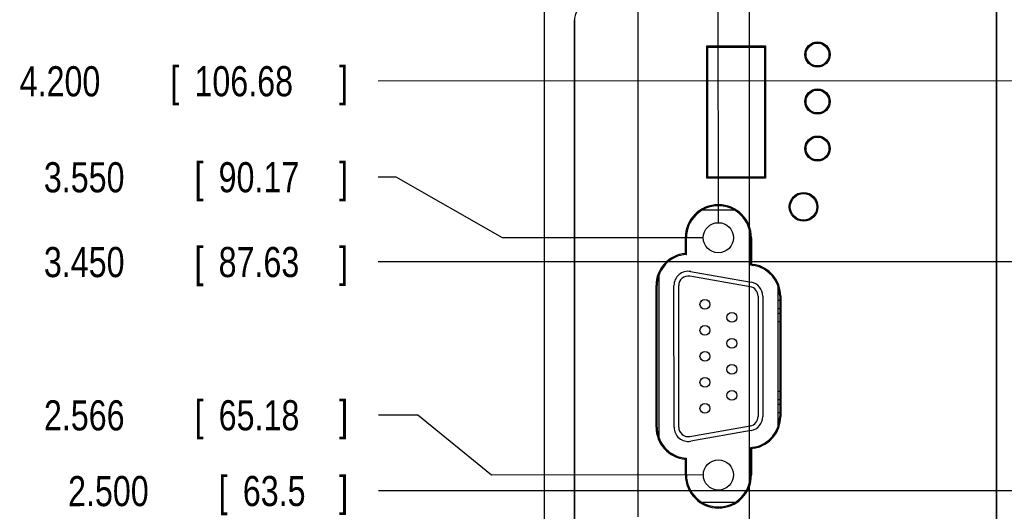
# Model space of a CAD drawing. Header units: inches. Extents: x 0 to 34, y 0 to 22.
# Tile 17 of 29: x 10.7 to 14.8, y 16.9 to 19. Entities that reach past the tile are written whole.
import ezdxf

# ---------------------------------------------------------------- set-up
doc = ezdxf.new("R2010")
doc.units = ezdxf.units.IN
doc.header["$LTSCALE"] = 1.87
doc.header["$MEASUREMENT"] = 0
doc.layers.get('0').update_dxf_attribs({"linetype": 'CONTINUOUS'})
doc.layers.add('DIMENSIONS', color=7, linetype='CONTINUOUS')
doc.styles.get("Standard").update_dxf_attribs({"font": 'txt', "width": 0.8})
doc.dimstyles.new('DIMSTYLE_1', dxfattribs={"dimtxt": 0.125, "dimasz": 0.18, "dimexe": 0.18, "dimexo": 0.0625, "dimgap": 0.09, "dimtad": 0, "dimtih": 1, "dimtoh": 1, "dimdec": 3, "dimzin": 4, "dimdsep": 46, "dimtxsty": 'STANDARD', "dimblk": '_FILLED', "dimblk1": '_FILLED', "dimblk2": '_FILLED', "dimcen": 0.09, "dimadec": 0, "dimazin": 0, "dimtp": 0.01, "dimtm": 0.01, "dimtfac": 1, "dimtdec": 3, "dimtofl": 0, "dimtmove": 0, "dimatfit": 3, "dimldrblk": '_FILLED', "dimfxl": 1, "dimtolj": 1, "dimtzin": 4, "dimarcsym": 0})

# ---------------------------------------------------------------- blocks, each defined once
blk = doc.blocks.new('*D6')
at = {"layer": 'DIMENSIONS', "color": 2, "linetype": 'CONTINUOUS'}
for p, q in [((18.2432, 18.6453), (18.2448, 14.2997)), ((18.2448, 14.2997), (18.043, 14.0456)), ((18.043, 14.0456), (18.0431, 13.8167))]:
    blk.add_line(p, q, dxfattribs=at)
at = {"layer": 'DIMENSIONS', "color": 2, "linetype": 'CONTINUOUS', "width": 0.8}
for s, p in [(']', (18.1057, 13.6542)), ('135.64', (18.1059, 13.0542)), ('[', (18.1059, 12.9542)), ('5.340', (18.1062, 12.3292))]:
    blk.add_text(s, height=0.125, rotation=90.0208, dxfattribs=at).set_placement(p)
blk = doc.blocks.new('_FILLED')
at = {"color": 0, "linetype": 'BYBLOCK'}
blk.add_solid([(0, 0), (-1, 0.174), (-1, -0.174)], dxfattribs=at)
blk = doc.blocks.new('*D13')
at = {"layer": 'DIMENSIONS', "color": 2, "linetype": 'CONTINUOUS'}
blk.add_line((22.0832, 18.6467), (22.085, 13.8182), dxfattribs=at)
at = {"layer": 'DIMENSIONS', "color": 2, "linetype": 'CONTINUOUS', "width": 0.8}
for s, p in [(']', (22.1475, 13.6557)), ('233.17', (22.1478, 13.0557)), ('[', (22.1478, 12.9557)), ('9.180', (22.148, 12.3307))]:
    blk.add_text(s, height=0.125, rotation=90.0208, dxfattribs=at).set_placement(p)
blk = doc.blocks.new('*D18')
at = {"layer": 'DIMENSIONS', "color": 2, "linetype": 'CONTINUOUS'}
blk.add_line((16.296, 17.9571), (12.2142, 17.9556), dxfattribs=at)
at = {"layer": 'DIMENSIONS', "color": 2, "linetype": 'CONTINUOUS', "width": 0.8}
for s, p in [('3.450', (10.8267, 17.8926)), ('[', (11.4517, 17.8928)), ('87.63', (11.5517, 17.8928)), (']', (12.0517, 17.893))]:
    blk.add_text(s, height=0.125, rotation=0.0208, dxfattribs=at).set_placement(p)
blk = doc.blocks.new('*D19')
at = {"layer": 'DIMENSIONS', "color": 2, "linetype": 'CONTINUOUS'}
blk.add_line((18.1807, 18.7077), (12.2139, 18.7056), dxfattribs=at)
at = {"layer": 'DIMENSIONS', "color": 2, "linetype": 'CONTINUOUS', "width": 0.8}
for s, p in [('4.200', (10.7264, 18.6425)), ('[', (11.3514, 18.6428)), ('106.68', (11.4514, 18.6428)), (']', (12.0514, 18.643))]:
    blk.add_text(s, height=0.125, rotation=0.0208, dxfattribs=at).set_placement(p)
blk = doc.blocks.new('*D20')
at = {"layer": 'DIMENSIONS', "color": 2, "linetype": 'CONTINUOUS'}
blk.add_line((13.1345, 19.2659), (12.2137, 19.2656), dxfattribs=at)
at = {"layer": 'DIMENSIONS', "color": 2, "linetype": 'CONTINUOUS', "width": 0.8}
for s, p in [('4.760', (10.8262, 19.2026)), ('[', (11.4512, 19.2028)), ('120.9', (11.5512, 19.2028)), (']', (12.0512, 19.203))]:
    blk.add_text(s, height=0.125, rotation=0.0208, dxfattribs=at).set_placement(p)
blk = doc.blocks.new('*D21')
at = {"layer": 'DIMENSIONS', "color": 2, "linetype": 'CONTINUOUS'}
blk.add_line((19.1813, 17.0081), (12.2145, 17.0056), dxfattribs=at)
at = {"layer": 'DIMENSIONS', "color": 2, "linetype": 'CONTINUOUS', "width": 0.8}
for s, p in [('[', (11.5521, 16.9428)), (']', (12.0521, 16.943)), ('2.500', (10.9271, 16.9426)), ('63.5', (11.6521, 16.9429))]:
    blk.add_text(s, height=0.125, rotation=0.0208, dxfattribs=at).set_placement(p)
blk = doc.blocks.new('*D50')
at = {"layer": 'DIMENSIONS', "color": 2, "linetype": 'CONTINUOUS'}
for p, q in [((12.3787, 17.3199), (12.2144, 17.3198)), ((12.6834, 17.0718), (12.3787, 17.3199)), ((13.5627, 17.0721), (12.6834, 17.0718))]:
    blk.add_line(p, q, dxfattribs=at)
at = {"layer": 'DIMENSIONS', "color": 2, "linetype": 'CONTINUOUS', "width": 0.8}
for s, p in [('2.566', (10.8269, 17.2568)), ('[', (11.4519, 17.2571)), ('65.18', (11.5519, 17.2571)), (']', (12.0519, 17.2573))]:
    blk.add_text(s, height=0.125, rotation=0.0208, dxfattribs=at).set_placement(p)
blk = doc.blocks.new('*D51')
at = {"layer": 'DIMENSIONS', "color": 2, "linetype": 'CONTINUOUS'}
for p, q in [((12.2878, 18.3074), (12.2141, 18.3074)), ((12.7288, 18.0557), (12.2878, 18.3074)), ((13.5624, 18.056), (12.7288, 18.0557))]:
    blk.add_line(p, q, dxfattribs=at)
at = {"layer": 'DIMENSIONS', "color": 2, "linetype": 'CONTINUOUS', "width": 0.8}
for s, p in [('3.550', (10.8266, 18.2444)), ('[', (11.4516, 18.2446)), ('90.17', (11.5516, 18.2446)), (']', (12.0516, 18.2448))]:
    blk.add_text(s, height=0.125, rotation=0.0208, dxfattribs=at).set_placement(p)
blk = doc.blocks.new('*D52')
at = {"layer": 'DIMENSIONS', "color": 2, "linetype": 'CONTINUOUS'}
blk.add_line((13.2924, 16.8979), (13.2912, 20.197), dxfattribs=at)
at = {"layer": 'DIMENSIONS', "color": 2, "linetype": 'CONTINUOUS', "width": 0.8}
for s, p in [(']', (13.3533, 21.2845)), ('9.87', (13.3535, 20.8845)), ('[', (13.3535, 20.7845)), ('.389', (13.3537, 20.2595))]:
    blk.add_text(s, height=0.125, rotation=90.0208, dxfattribs=at).set_placement(p)
blk = doc.blocks.new('*D53')
at = {"layer": 'DIMENSIONS', "color": 2, "linetype": 'CONTINUOUS'}
blk.add_line((13.6249, 18.1185), (13.6241, 20.1971), dxfattribs=at)
at = {"layer": 'DIMENSIONS', "color": 2, "linetype": 'CONTINUOUS', "width": 0.8}
for s, p in [(']', (13.6862, 21.3846)), ('18.32', (13.6864, 20.8846)), ('[', (13.6864, 20.7846)), ('.721', (13.6866, 20.2596))]:
    blk.add_text(s, height=0.125, rotation=90.0208, dxfattribs=at).set_placement(p)
blk = doc.blocks.new('*D54')
at = {"layer": 'DIMENSIONS', "color": 2, "linetype": 'CONTINUOUS'}
for p, q in [((13.9126, 19.9961), (13.9125, 20.1972)), ((13.7532, 19.7245), (13.9126, 19.9961)), ((13.7545, 15.9588), (13.7532, 19.7245))]:
    blk.add_line(p, q, dxfattribs=at)
at = {"layer": 'DIMENSIONS', "color": 2, "linetype": 'CONTINUOUS', "width": 0.8}
for s, p in [(']', (13.9746, 21.2847)), ('21.6', (13.9748, 20.8847)), ('[', (13.9748, 20.7847)), ('.850', (13.975, 20.2597))]:
    blk.add_text(s, height=0.125, rotation=90.0208, dxfattribs=at).set_placement(p)

msp = doc.modelspace()

# ---------------------------------------------------------------- linework, layer by layer
at = {"color": 7, "linetype": 'CONTINUOUS'}
for p, q in [((12.9047, 14.5688), (12.9029, 19.4428)), ((14.7782, 19.2925), (14.7799, 14.7205)), ((14.7802, 14.7205), (14.7785, 19.2925)), ((13.0293, 15.0512), (13.0279, 18.9605)), ((13.5767, 18.8515), (13.8206, 18.8516)), ((13.5769, 18.3026), (13.5767, 18.8515)), ((13.5812, 18.8471), (13.5767, 18.8515)), ((13.5812, 18.8471), (13.8162, 18.8472)), ((13.5814, 18.3071), (13.5812, 18.8471)), ((13.8162, 18.8472), (13.8206, 18.8516)), ((13.8162, 18.8472), (13.8164, 18.3072)), ((13.8206, 18.8516), (13.8208, 18.3027)), ((13.5814, 18.3071), (13.5769, 18.3026)), ((13.8208, 18.3027), (13.5769, 18.3026)), ((13.8164, 18.3072), (13.5814, 18.3071)), ((13.8164, 18.3072), (13.8208, 18.3027)), ((13.6915, 18.1706), (13.5582, 18.1706)), ((13.4879, 17.9907), (13.4879, 18.0559)), ((13.4923, 17.9865), (13.4923, 18.0559)), ((13.7575, 18.056), (13.7576, 17.9434)), ((13.762, 18.056), (13.762, 17.9471)), ((13.7576, 17.9434), (13.762, 17.9471)), ((13.7576, 17.9434), (13.7726, 17.9407)), ((13.762, 17.9471), (13.7733, 17.9451)), ((13.3779, 17.9002), (13.3782, 17.2277)), ((13.757, 17.8524), (13.5066, 17.8965)), ((13.51, 17.9159), (13.7604, 17.8718)), ((13.3665, 17.2702), (13.3663, 17.8576)), ((13.3709, 17.2702), (13.3707, 17.8576)), ((13.4409, 17.2703), (13.4407, 17.8577)), ((13.4606, 17.2703), (13.4604, 17.8577)), ((13.872, 17.8563), (13.8722, 17.2719)), ((13.7895, 17.8137), (13.7897, 17.3146)), ((13.8092, 17.8137), (13.8094, 17.3146)), ((13.8793, 17.8137), (13.8794, 17.3146)), ((13.8837, 17.8137), (13.8839, 17.3146)), ((13.872, 17.7977), (13.8793, 17.7977)), ((13.872, 17.7627), (13.8793, 17.7627)), ((13.872, 17.7437), (13.8793, 17.7437)), ((13.872, 17.7087), (13.8793, 17.7087)), ((13.8721, 17.4197), (13.8794, 17.4197)), ((13.8721, 17.3847), (13.8794, 17.3847)), ((13.8721, 17.3657), (13.8794, 17.3657)), ((13.8722, 17.3307), (13.8794, 17.3307)), ((13.5068, 17.2316), (13.7572, 17.2758)), ((13.7606, 17.2564), (13.5103, 17.2122)), ((13.7728, 17.1874), (13.7578, 17.1848)), ((13.7578, 17.1848), (13.7579, 17.0722)), ((13.7578, 17.1848), (13.7623, 17.1811)), ((13.7736, 17.1831), (13.7623, 17.1811)), ((13.7623, 17.1811), (13.7623, 17.0722)), ((13.4882, 17.0721), (13.4882, 17.1373)), ((13.4927, 17.0721), (13.4926, 17.1414)), ((13.6921, 16.9576), (13.5585, 16.9576))]:
    msp.add_line(p, q, dxfattribs=at)
for centre, radius in [((14.0362, 18.8161), 0.052), ((14.0362, 18.8161), 0.0475), ((14.0362, 18.6211), 0.052), ((14.0362, 18.6211), 0.0475), ((14.0363, 18.4261), 0.052), ((14.0363, 18.4261), 0.0475), ((13.9784, 18.1842), 0.0595), ((13.9784, 18.1842), 0.055), ((13.6249, 18.056), 0.0626), ((13.5691, 17.7798), 0.0205), ((13.6809, 17.7259), 0.0205), ((13.5691, 17.6719), 0.0205), ((13.681, 17.618), 0.0205), ((13.5692, 17.5641), 0.0205), ((13.681, 17.5102), 0.0205), ((13.5692, 17.4562), 0.0205), ((13.681, 17.4023), 0.0205), ((13.5692, 17.3483), 0.0205), ((13.6252, 17.0722), 0.0626)]:
    msp.add_circle(centre, radius, dxfattribs=at)
for centre, radius, start, end in [((13.0899, 18.9605), 0.062, 90.0208, 180.0208), ((13.6249, 18.056), 0.1371, 0.0208, 180.0208), ((13.6249, 18.056), 0.1326, 0.0208, 180.0208), ((13.4998, 17.8577), 0.1335, 95.1157, 180.0208), ((13.4998, 17.8577), 0.1291, 93.3087, 180.0208), ((13.7502, 17.8136), 0.1291, 0.0208, 80.0208), ((13.7502, 17.8136), 0.1335, 0.0208, 80.0208), ((13.4998, 17.8577), 0.0591, 80.0208, 180.0208), ((13.4998, 17.8577), 0.0394, 80.0208, 180.0208), ((13.7502, 17.8137), 0.0394, 0.0208, 80.0208), ((13.7502, 17.8137), 0.0591, 0.0208, 80.0208), ((13.7504, 17.3146), 0.0394, 280.0208, 0.0208), ((13.7504, 17.3146), 0.0591, 280.0208, 0.0208), ((13.7504, 17.3145), 0.1291, 280.0208, 0.0208), ((13.7504, 17.3145), 0.1335, 280.0208, 0.0208), ((13.5, 17.2703), 0.1335, 180.0208, 264.926), ((13.5, 17.2703), 0.1291, 180.0208, 266.733), ((13.5, 17.2703), 0.0591, 180.0208, 280.0208), ((13.5, 17.2703), 0.0394, 180.0208, 280.0208), ((13.6253, 17.0721), 0.1371, 180.0208, 0.0208), ((13.6253, 17.0721), 0.1326, 180.0208, 0.0208)]:
    msp.add_arc(centre, radius, start, end, dxfattribs=at)
for points, knots in [([(13.0276, 18.9606), (13.0278, 18.5262), (13.0281, 17.6575), (13.0286, 16.3543), (13.0289, 15.4856), (13.029, 15.0512)], [0, 0, 0, 0, 0.33333, 0.666665, 1, 1, 1, 1]), ([(13.4879, 17.9907), (13.4884, 17.9902), (13.4894, 17.9893), (13.4909, 17.9879), (13.4919, 17.987), (13.4923, 17.9865)], [0, 0, 0, 0, 0.336153, 0.669472, 1, 1, 1, 1]), ([(13.4926, 17.1414), (13.4922, 17.141), (13.4912, 17.1401), (13.4897, 17.1387), (13.4887, 17.1378), (13.4882, 17.1373)], [0, 0, 0, 0, 0.330503, 0.663822, 1, 1, 1, 1])]:
    msp.add_open_spline(points, degree=3, knots=knots, dxfattribs=at)

# ---------------------------------------------------------------- dimensions: what is measured, and where the dimension line sits
at = {"layer": 'DIMENSIONS', "color": 2, "linetype": 'CONTINUOUS'}
for feature_location, offset, origin, picture, middle in [((13.6249, 18.1185), (-0.0008, 2.0786), (12.9034, 18.0557), '*D53', (13.6239, 20.8721)), ((13.2924, 16.8979), (-0.0012, 3.299), (12.9039, 16.8353), '*D52', (13.291, 20.822)), ((13.7545, 15.9588), (0.158, 4.2384), (12.9042, 15.896), '*D54', (13.9123, 20.8222)), ((13.1345, 19.2659), (-0.9208, -0.0003), (13.1987, 14.5059), '*D20', (11.4887, 19.2653)), ((18.1807, 18.7077), (-5.9668, -0.0022), (18.2447, 14.5078), '*D19', (11.4389, 18.7053)), ((18.24323, 18.64527), (-0.20012, -4.82857), (12.90321, 18.70583), '*D6', (18.0434, 13.0417)), ((22.0832, 18.6467), (0.0018, -4.8285), (12.9032, 18.7058), '*D13', (22.0853, 13.0432)), ((13.5624, 18.056), (-1.3483, 0.2514), (13.6262, 14.5061), '*D51', (11.4891, 18.3071)), ((16.296, 17.9571), (-4.0818, -0.0015), (16.3597, 14.5071), '*D18', (11.4892, 17.9553)), ((13.5627, 17.0721), (-1.3483, 0.2477), (13.6262, 14.5061), '*D50', (11.4894, 17.3196)), ((19.1813, 17.0081), (-6.9668, -0.0025), (19.2447, 14.5081), '*D21', (11.5395, 17.0053))]:
    dim = msp.add_ordinate_dim(feature_location=feature_location, offset=offset, dtype=0, origin=origin, dimstyle='DIMSTYLE_1', dxfattribs=at)
    dim.commit()
    dim.dimension.update_dxf_attribs({"geometry": picture, "text_midpoint": middle})

doc.saveas('drawing.dxf')
